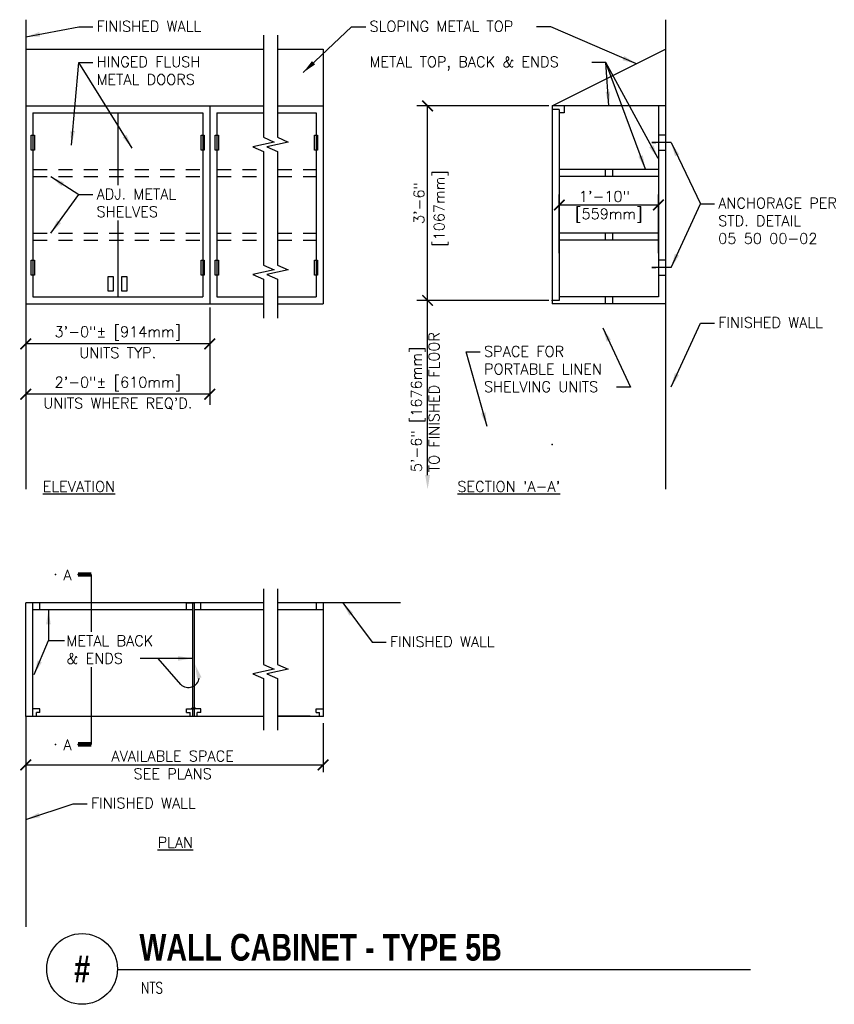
# Model space of a CAD drawing. Header units: inches. Extents: x 0.45 to 7.64, y 0.19 to 8.89.
import ezdxf
from ezdxf.enums import TextEntityAlignment as Align

# ---------------------------------------------------------------- set-up
doc = ezdxf.new("R2010")
doc.units = ezdxf.units.IN
doc.header["$MEASUREMENT"] = 0
doc.header["$PDSIZE"] = -1
doc.linetypes.add('HIDDEN2', pattern=[0.1875, 0.125, -0.0625])
doc.layers.get('Defpoints').update_dxf_attribs({"color": 2})
for name, color, linetype in [('A-DETL-DIMS', 2, 'Continuous'), ('A-DETL-MEDM', 4, 'Continuous'), ('A-DETL-TEXT', 2, 'Continuous')]:
    doc.layers.add(name, color=color, linetype=linetype)
doc.styles.add('BOLD', font='bold.shx', dxfattribs={"width": 0.9})
doc.styles.add('Romans', font='romans.shx')
doc.dimstyles.new('VA-Dims', dxfattribs={"dimtxt": 0.09375, "dimasz": 0.09375, "dimexe": 0.09375, "dimexo": 0.03125, "dimgap": 0.02, "dimtad": 1, "dimdec": 5, "dimzin": 0, "dimdsep": 46, "dimlunit": 4, "dimtxsty": 'Romans', "dimblk": 'ARCHTICK', "dimcen": 0.09375, "dimclrd": 256, "dimclre": 256, "dimclrt": 256, "dimadec": 0, "dimazin": 0, "dimtfac": 1, "dimtdec": 5, "dimtofl": 0, "dimtmove": 0, "dimatfit": 3, "dimfxl": 1, "dimfrac": 2, "dimtolj": 1, "dimtzin": 0, "dimlwd": -1, "dimlwe": -1, "dimarcsym": 0})
doc.dimstyles.new('VA-Lead', dxfattribs={"dimtxt": 0.09375, "dimasz": 0.125, "dimexe": 0.125, "dimexo": 0.03125, "dimgap": 0.02, "dimtad": 1, "dimdec": 5, "dimzin": 0, "dimdsep": 46, "dimlunit": 4, "dimtxsty": 'Romans', "dimcen": 0.125, "dimclrd": 256, "dimclre": 256, "dimclrt": 256, "dimadec": 0, "dimazin": 0, "dimtfac": 1, "dimtdec": 5, "dimtofl": 0, "dimtmove": 0, "dimatfit": 3, "dimfxl": 1, "dimfrac": 2, "dimtolj": 1, "dimtzin": 0, "dimlwd": -1, "dimlwe": -1, "dimarcsym": 0})

# ---------------------------------------------------------------- blocks, each defined once
blk = doc.blocks.new('_ArchTick')
at = {"color": 0, "linetype": 'ByBlock', "const_width": 0.15}
blk.add_lwpolyline([(-0.5, -0.5), (0.5, 0.5)], dxfattribs=at)
blk = doc.blocks.new('*D3')
at = {"layer": 'A-DETL-DIMS'}
for p, q in [((5.1209, 8.1247), (3.9578, 8.1247)), ((4.0515, 6.4059), (4.0515, 8.1247)), ((5.1209, 6.4059), (3.9578, 6.4059))]:
    blk.add_line(p, q, dxfattribs=at)
at = {"layer": 'Defpoints', "color": 0}
for p in [(4.0515, 8.1247), (5.1522, 8.1247), (5.1522, 6.4059)]:
    blk.add_point(p, dxfattribs=at)
at = {"layer": 'A-DETL-DIMS', "xscale": 0.09375, "yscale": 0.09375, "zscale": 0.09375}
for p, rotation in [((4.0515, 8.1247), 90), ((4.0515, 6.4059), 270)]:
    blk.add_blockref('_ArchTick', p, dxfattribs=dict(at, rotation=rotation))
at = {"layer": 'A-DETL-DIMS', "insert": (3.9757, 7.2653), "char_height": 0.09375, "attachment_point": 5, "rotation": 90, "style": 'Romans'}
blk.add_mtext('\\A1;3\'-6"  ', dxfattribs=at)
blk = doc.blocks.new('*D4')
at = {"layer": 'A-DETL-DIMS'}
for p, q in [((5.2147, 6.823), (5.2147, 7.3428)), ((6.0897, 6.823), (6.0897, 7.3428)), ((5.2147, 7.2491), (6.0897, 7.2491))]:
    blk.add_line(p, q, dxfattribs=at)
at = {"layer": 'Defpoints', "color": 0}
for p in [(6.0897, 7.2491), (5.2147, 6.7918), (6.0897, 6.7918)]:
    blk.add_point(p, dxfattribs=at)
at = {"layer": 'A-DETL-DIMS', "xscale": 0.09375, "yscale": 0.09375, "zscale": 0.09375, "rotation": 180}
blk.add_blockref('_ArchTick', (5.2147, 7.2491), dxfattribs=at)
at = {"layer": 'A-DETL-DIMS', "xscale": 0.09375, "yscale": 0.09375, "zscale": 0.09375}
blk.add_blockref('_ArchTick', (6.0897, 7.2491), dxfattribs=at)
at = {"layer": 'A-DETL-DIMS', "insert": (5.6126, 7.3249), "char_height": 0.09375, "attachment_point": 5, "style": 'Romans'}
blk.add_mtext('\\A1;1\'-10"', dxfattribs=at)
blk = doc.blocks.new('*D5')
at = {"layer": 'A-DETL-DIMS'}
for p, q in [((0.5031, 6.3434), (0.5031, 5.9281)), ((2.1281, 6.3434), (2.1281, 5.9281)), ((2.1281, 6.0218), (0.5031, 6.0218))]:
    blk.add_line(p, q, dxfattribs=at)
at = {"layer": 'Defpoints', "color": 0}
for p in [(0.5031, 6.3747), (2.1281, 6.3747), (0.5031, 6.0218)]:
    blk.add_point(p, dxfattribs=at)
at = {"layer": 'A-DETL-DIMS', "xscale": 0.09375, "yscale": 0.09375, "zscale": 0.09375, "rotation": 180}
blk.add_blockref('_ArchTick', (0.5031, 6.0218), dxfattribs=at)
at = {"layer": 'A-DETL-DIMS', "xscale": 0.09375, "yscale": 0.09375, "zscale": 0.09375}
blk.add_blockref('_ArchTick', (2.1281, 6.0218), dxfattribs=at)
at = {"layer": 'A-DETL-DIMS', "insert": (1.3156, 6.1133), "char_height": 0.09375, "attachment_point": 5, "style": 'Romans'}
blk.add_mtext('\\A1;3\'-0"± [914mm] ', dxfattribs=at)
blk = doc.blocks.new('*D6')
at = {"layer": 'A-DETL-DIMS'}
for p, q in [((0.5031, 6.3434), (0.5031, 5.4826)), ((2.1281, 6.3434), (2.1281, 5.4826)), ((2.1281, 5.5763), (0.5031, 5.5763))]:
    blk.add_line(p, q, dxfattribs=at)
at = {"layer": 'Defpoints', "color": 0}
for p in [(0.5031, 6.3747), (2.1281, 6.3747), (0.5031, 5.5763)]:
    blk.add_point(p, dxfattribs=at)
at = {"layer": 'A-DETL-DIMS', "xscale": 0.09375, "yscale": 0.09375, "zscale": 0.09375, "rotation": 180}
blk.add_blockref('_ArchTick', (0.5031, 5.5763), dxfattribs=at)
at = {"layer": 'A-DETL-DIMS', "xscale": 0.09375, "yscale": 0.09375, "zscale": 0.09375}
blk.add_blockref('_ArchTick', (2.1281, 5.5763), dxfattribs=at)
at = {"layer": 'A-DETL-DIMS', "insert": (1.3156, 5.6677), "char_height": 0.09375, "attachment_point": 5, "style": 'Romans'}
blk.add_mtext('\\A1;2\'-0"± [610mm] ', dxfattribs=at)

msp = doc.modelspace()

# ---------------------------------------------------------------- linework, layer by layer
at = {"layer": 'A-DETL-DIMS', "linetype": 'ByBlock'}
msp.add_line((5.089677, 6.405925), (4.136494, 6.405925), dxfattribs=at)
at = {"layer": 'A-DETL-MEDM'}
for p, q in [((0.503107, 8.885846), (0.503107, 4.737505)), ((6.152177, 8.885846), (6.152177, 4.737505)), ((0.503107, 8.624675), (2.602781, 8.624675)), ((2.726757, 8.624675), (3.129029, 8.624675)), ((3.129029, 8.624675), (3.129029, 6.374675)), ((5.152177, 8.124675), (6.152177, 8.624675)), ((0.503107, 8.124675), (2.602781, 8.124675)), ((2.128107, 8.124675), (2.128107, 6.374675)), ((2.726757, 8.124675), (3.129029, 8.124675)), ((5.152177, 8.124675), (5.152177, 6.374675)), ((6.152177, 8.124675), (5.152177, 8.124675)), ((5.214677, 8.093425), (5.152177, 8.093425)), ((5.214677, 8.093425), (5.214677, 6.405925)), ((5.259073, 8.124675), (5.259073, 8.062175)), ((6.089677, 8.124675), (6.089677, 6.437175)), ((0.565607, 8.062175), (2.065607, 8.062175)), ((0.565607, 8.062175), (0.565607, 6.437175)), ((1.315607, 8.062175), (1.315607, 7.423838)), ((2.065607, 8.062175), (2.065607, 6.437175)), ((2.190607, 8.062175), (2.602781, 8.062175)), ((2.190607, 8.062175), (2.190607, 6.437175)), ((2.726757, 8.062175), (3.066529, 8.062175)), ((3.066529, 8.062175), (3.066529, 6.437175)), ((5.259073, 8.062175), (5.214677, 8.062175)), ((6.152177, 7.865914), (6.089677, 7.865914)), ((6.031436, 7.800289), (6.067174, 7.800289)), ((6.201792, 7.800289), (6.031436, 7.800289)), ((6.089677, 7.734664), (6.152177, 7.734664)), ((6.089677, 7.562175), (5.214677, 7.562175)), ((6.089677, 7.499675), (5.214677, 7.499675)), ((5.620927, 7.562175), (5.620927, 7.499675)), ((5.683427, 7.562175), (5.683427, 7.499675)), ((1.315607, 7.111338), (1.315607, 6.437175)), ((6.089677, 6.999675), (5.214677, 6.999675)), ((5.620927, 6.999675), (5.620927, 6.937175)), ((5.683427, 6.999675), (5.683427, 6.937175)), ((6.089677, 6.937175), (5.214677, 6.937175)), ((6.152177, 6.761024), (6.089677, 6.761024)), ((6.201792, 6.695399), (6.031436, 6.695399)), ((6.031436, 6.695399), (6.067174, 6.695399)), ((6.089677, 6.629774), (6.152177, 6.629774)), ((0.565607, 6.437175), (2.065607, 6.437175)), ((2.190607, 6.437175), (2.602781, 6.437175)), ((2.726757, 6.437175), (3.066529, 6.437175)), ((6.089677, 6.437175), (5.214677, 6.437175)), ((5.620927, 6.437175), (5.620927, 6.374675)), ((5.683427, 6.437175), (5.683427, 6.374675)), ((0.503107, 6.374675), (2.602781, 6.374675)), ((2.726757, 6.374675), (3.129029, 6.374675)), ((5.214677, 6.405925), (5.152177, 6.405925)), ((6.152177, 6.374675), (5.152177, 6.374675)), ((2.602781, 3.733908), (0.503107, 3.733908)), ((0.503107, 2.733908), (0.503107, 3.733908)), ((0.565607, 2.733908), (0.565607, 3.733908)), ((1.978328, 3.671408), (0.565607, 3.671408)), ((0.628107, 3.671408), (0.628107, 3.733908)), ((1.923641, 3.733908), (1.986141, 3.733908)), ((1.923641, 3.671408), (1.923641, 3.733908)), ((1.978328, 2.733908), (1.978328, 3.733908)), ((2.048641, 3.733908), (1.986141, 3.733908)), ((1.993953, 2.733908), (1.993953, 3.733908)), ((2.602781, 3.671408), (1.993953, 3.671408)), ((2.048641, 3.671408), (2.048641, 3.733908)), ((3.810788, 3.733908), (2.726757, 3.733908)), ((3.129029, 3.671408), (2.726757, 3.671408)), ((3.066529, 3.733908), (3.066529, 3.671408)), ((3.129029, 3.733908), (3.129029, 2.733908)), ((0.628107, 2.796408), (0.565607, 2.796408)), ((0.628107, 2.765158), (0.628107, 2.796408)), ((1.923641, 2.765158), (1.923641, 2.796408)), ((1.923641, 2.796408), (1.986141, 2.796408)), ((2.001766, 2.80422), (1.970516, 2.80422)), ((1.970516, 2.796408), (1.970516, 2.80422)), ((2.048641, 2.796408), (1.986141, 2.796408)), ((2.001766, 2.796408), (2.001766, 2.80422)), ((2.048641, 2.765158), (2.048641, 2.796408)), ((3.066529, 2.796408), (3.129029, 2.796408)), ((3.066529, 2.765158), (3.066529, 2.796408)), ((0.503107, 2.733908), (2.602781, 2.733908)), ((0.503107, 2.733908), (0.503107, 0.871222)), ((0.596857, 2.733908), (0.596857, 2.765158)), ((0.628107, 2.765158), (0.596857, 2.765158)), ((1.923641, 2.765158), (1.954891, 2.765158)), ((1.954891, 2.733908), (1.954891, 2.765158)), ((2.048641, 2.765158), (2.017391, 2.765158)), ((2.017391, 2.733908), (2.017391, 2.765158)), ((3.014278, 2.733908), (2.726757, 2.733908)), ((2.726757, 2.733908), (3.129029, 2.733908)), ((3.066529, 2.765158), (3.097779, 2.765158)), ((3.097779, 2.733908), (3.097779, 2.765158))]:
    msp.add_line(p, q, dxfattribs=at)
at = {"layer": 'A-DETL-MEDM', "linetype": 'HIDDEN2'}
for p, q in [((0.565607, 7.562175), (2.065607, 7.562175)), ((0.565607, 7.499675), (2.065607, 7.499675)), ((2.190607, 7.562175), (2.602781, 7.562175)), ((2.190607, 7.499675), (2.602781, 7.499675)), ((2.726757, 7.562175), (3.066529, 7.562175)), ((2.726757, 7.499675), (3.066529, 7.499675)), ((0.565607, 6.999675), (2.065607, 6.999675)), ((2.190607, 6.999675), (2.602781, 6.999675)), ((2.726757, 6.999675), (3.066529, 6.999675)), ((0.565607, 6.937175), (2.065607, 6.937175)), ((2.190607, 6.937175), (2.602781, 6.937175)), ((2.726757, 6.937175), (3.066529, 6.937175))]:
    msp.add_line(p, q, dxfattribs=at)
at = {"layer": 'A-DETL-MEDM'}
for points in [[(0.57944, 7.865914), (0.57944, 7.734664), (0.551773, 7.734664), (0.551773, 7.865914), (0.57944, 7.865914)], [(2.07944, 7.865914), (2.07944, 7.734664), (2.051773, 7.734664), (2.051773, 7.865914), (2.07944, 7.865914)], [(2.20444, 7.865914), (2.20444, 7.734664), (2.176773, 7.734664), (2.176773, 7.865914), (2.20444, 7.865914)], [(3.080363, 7.865914), (3.080363, 7.734664), (3.052695, 7.734664), (3.052695, 7.865914), (3.080363, 7.865914)], [(0.57944, 6.760114), (0.57944, 6.628864), (0.551773, 6.628864), (0.551773, 6.760114), (0.57944, 6.760114)], [(2.07944, 6.760114), (2.07944, 6.628864), (2.051773, 6.628864), (2.051773, 6.760114), (2.07944, 6.760114)], [(2.20444, 6.760114), (2.20444, 6.628864), (2.176773, 6.628864), (2.176773, 6.760114), (2.20444, 6.760114)], [(3.080363, 6.760114), (3.080363, 6.628864), (3.052695, 6.628864), (3.052695, 6.760114), (3.080363, 6.760114)], [(1.274464, 6.618333), (1.274464, 6.487083), (1.230714, 6.487083), (1.230714, 6.618333), (1.274464, 6.618333)], [(1.395083, 6.618333), (1.395083, 6.487083), (1.351333, 6.487083), (1.351333, 6.618333), (1.395083, 6.618333)]]:
    msp.add_lwpolyline(points, dxfattribs=at)
at = {"layer": 'A-DETL-MEDM', "linetype": 'ByBlock'}
for p in [(5.152177, 6.405925), (5.152177, 5.132471), (0.503107, 2.733908), (3.129029, 2.733908)]:
    msp.add_point(p, dxfattribs=at)
at = {"layer": 'A-DETL-TEXT'}
for p, q in [((1.082296, 3.477512), (1.082296, 3.983908)), ((1.871541, 3.013004), (1.673449, 3.243156)), ((1.082296, 2.483908), (1.082296, 3.165012)), ((0.503107, 2.671408), (0.503107, 2.239471)), ((3.129029, 2.671408), (3.129029, 2.239471)), ((0.503107, 2.301971), (2.602781, 2.301971)), ((2.602781, 2.301971), (3.129029, 2.301971)), ((1.3125, 0.495079), (6.904351, 0.495079))]:
    msp.add_line(p, q, dxfattribs=at)
for points in [[(2.601757, 8.749675), (2.601757, 7.84674), (2.695458, 7.804745), (2.508057, 7.762751), (2.601757, 7.720756), (2.601757, 6.718418), (2.695458, 6.676423), (2.508057, 6.634428), (2.601757, 6.592434), (2.601757, 6.249675)], [(2.726757, 8.749675), (2.726757, 7.84674), (2.820458, 7.804745), (2.633057, 7.762751), (2.726757, 7.720756), (2.726757, 6.718418), (2.820458, 6.676423), (2.633057, 6.634428), (2.726757, 6.592434), (2.726757, 6.249675)], [(2.601757, 3.858908), (2.601757, 3.190621), (2.695458, 3.148626), (2.508057, 3.106631), (2.601757, 3.064636), (2.601757, 2.608908)], [(2.726757, 3.858908), (2.726757, 3.190621), (2.820458, 3.148626), (2.633057, 3.106631), (2.726757, 3.064636), (2.726757, 2.608908)]]:
    msp.add_lwpolyline(points, dxfattribs=at)
at = {"layer": 'A-DETL-TEXT', "extrusion": (0, 0, -1)}
msp.add_lwpolyline([(-4.051536, 4.862505), (-4.051536, 6.428703)], dxfattribs=at)
at = {"layer": 'A-DETL-TEXT', "const_width": 0.03937}
for points in [[(1.082296, 3.983908), (0.964186, 3.983908)], [(1.082296, 2.483908), (0.964186, 2.483908)]]:
    msp.add_lwpolyline(points, dxfattribs=at)
at = {"layer": 'A-DETL-TEXT'}
msp.add_circle((1, 0.5), 0.3125, dxfattribs=at)
msp.add_arc((1.938627, 3.084575), 0.098097, 226.8529719, 351.3952708, dxfattribs=at)
for p in [(0.765447, 3.983908), (0.765447, 3.983908), (0.964186, 3.983908), (0.964186, 3.983908), (0.765447, 2.483908), (0.765447, 2.483908), (0.964186, 2.483908), (0.964186, 2.483908)]:
    msp.add_point(p, dxfattribs=at)
at = {"layer": 'A-DETL-TEXT', "extrusion": (0, 0, -1)}
msp.add_solid([(-4.030703, 4.862505), (-4.051536, 4.737505), (-4.072369, 4.862505)], dxfattribs=at)
at = {"layer": 'A-DETL-TEXT'}
msp.add_solid([(2.055466, 3.076235), (1.997596, 3.188975), (2.015773, 3.063561)], dxfattribs=at)

# ---------------------------------------------------------------- block references
at = {"layer": 'A-DETL-DIMS', "xscale": 0.09375, "yscale": 0.09375, "zscale": 0.09375}
msp.add_blockref('_ArchTick', (0.503107, 2.301971), dxfattribs=at)
at = {"layer": 'A-DETL-DIMS', "xscale": 0.09375, "yscale": 0.09375, "zscale": 0.09375, "rotation": 180}
msp.add_blockref('_ArchTick', (3.129029, 2.301971), dxfattribs=at)

# ---------------------------------------------------------------- texts
at = {"layer": 'A-DETL-DIMS', "linetype": 'ByBlock', "insert": (3.905795, 4.888231), "char_height": 0.09375, "width": 1.41920472, "attachment_point": 1, "rotation": 90, "style": 'Romans'}
msp.add_mtext('5\'-6" [1676mm] TO FINISHED FLOOR', dxfattribs=at)
at = {"layer": 'A-DETL-TEXT', "style": 'Romans'}
for s, p in [('%%uELEVATION', (0.652807, 4.714728)), ("%%USECTION 'A-A'", (4.3145, 4.714728)), ('%%uPLAN', (1.667239, 1.570969))]:
    msp.add_text(s, height=0.09375, dxfattribs=at).set_placement(p)
at = {"layer": 'A-DETL-TEXT', "width": 0.8}
for s, height, style, p in [('WALL CABINET - TYPE 5B', 0.23622047, 'BOLD', (1.506166, 0.573171)), ('NTS', 0.0984252, 'Romans', (1.520072, 0.283361))]:
    msp.add_text(s, height=height, dxfattribs=dict(at, style=style)).set_placement(p)
at = {"layer": 'A-DETL-TEXT', "style": 'BOLD', "width": 0.8}
msp.add_text('#', height=0.23622, dxfattribs=at).set_placement((1, 0.5), align=Align.MIDDLE)
at = {"layer": 'A-DETL-TEXT', "char_height": 0.09375, "style": 'Romans'}
for s, insert, width, attachment_point in [('FINISHED WALL', (1.128107, 8.874675), 1.19105368, 1), ('SLOPING METAL TOP', (3.538731, 8.874675), 1.68445155, 1), ('HINGED FLUSH METAL DOORS', (1.128107, 8.560544), 1.00446429, 1), ('METAL TOP, BACK & ENDS', (3.538731, 8.560544), 1.9607, 1), ('ADJ. METAL SHELVES', (1.128107, 7.392588), 0.79888883, 1), ('ANCHORAGE PER STD. DETAIL\\P05 50 00-02', (6.61848, 7.312112), 1.33269139, 1), ('[559mm]', (5.652177, 7.217825), 0.78842694, 2), ('FINISHED WALL', (6.61848, 6.257769), 1.0599, 1), ('SPACE FOR PORTABLE LINEN SHELVING UNITS', (4.549876, 6.002536), 1.441, 1), ('UNITS TYP.', (1.315607, 5.990586), 0.9601, 2), ("UNITS WHERE REQ'D.", (1.315607, 5.545053), 1.50064522, 2), ('A', (0.834112, 4.026961), 0.25, 1), ('METAL BACK & ENDS', (0.86222, 3.446262), 0.84821429, 1), ('FINISHED WALL', (3.718887, 3.437924), 1.02678571, 1), ('A', (0.834112, 2.526961), 0.25, 1), ('FINISHED WALL', (1.078803, 2.01219), 1.02678571, 1)]:
    msp.add_mtext(s, dxfattribs=dict(at, insert=insert, width=width, attachment_point=attachment_point))
at = {"layer": 'A-DETL-TEXT', "insert": (4.106906, 7.217309), "char_height": 0.09375, "width": 1.8999, "attachment_point": 2, "rotation": 90, "style": 'Romans'}
msp.add_mtext('[1067mm]', dxfattribs=at)
at = {"layer": 'A-DETL-TEXT', "insert": (1.800104, 2.302189), "char_height": 0.09375, "attachment_point": 5, "style": 'Romans'}
msp.add_mtext('AVAILABLE SPACE \\PSEE PLANS', dxfattribs=at)

# ---------------------------------------------------------------- dimensions: what is measured, and where the dimension line sits
at = {"layer": 'A-DETL-DIMS'}
dim = msp.add_linear_dim(base=(4.051536, 8.124675), p1=(5.152177, 6.405925), p2=(5.152177, 8.124675), angle=90, text='3\'-6"  ', dimstyle='VA-Dims', override={"dimpost": '\\X'}, dxfattribs=at)
dim.commit()
dim.dimension.update_dxf_attribs({"geometry": '*D3', "text_midpoint": (4.051536, 7.2653), "dimtype": 160})
dim = msp.add_linear_dim(base=(6.089677, 7.249075), p1=(5.214677, 6.791793), p2=(6.089677, 6.791793), text='1\'-10"', dimstyle='VA-Dims', override={"dimpost": '\\X'}, dxfattribs=at)
dim.commit()
dim.dimension.update_dxf_attribs({"geometry": '*D4', "text_midpoint": (5.612623, 7.249075), "dimtype": 160})
for base, text, picture, middle in [((0.503107, 6.021836), '3\'-0"± [914mm] ', '*D5', (1.315607, 6.113265)), ((0.503107, 5.576303), '2\'-0"± [610mm] ', '*D6', (1.315607, 5.667731))]:
    dim = msp.add_linear_dim(base=base, p1=(2.128107, 6.374675), p2=(0.503107, 6.374675), text=text, dimstyle='VA-Dims', override={"dimpost": '\\X'}, dxfattribs=at)
    dim.commit()
    dim.dimension.update_dxf_attribs({"geometry": picture, "text_midpoint": middle})

# ---------------------------------------------------------------- leaders
at = {"layer": 'A-DETL-TEXT'}
for points, override in [([(0.503107, 8.733573), (0.970178, 8.822411), (1.095178, 8.822411)], {"dimgap": 0.02, "dimtad": 0}), ([(2.953181, 8.419443), (3.380803, 8.822411), (3.505803, 8.822411)], {"dimgap": 0.02, "dimtad": 0}), ([(5.895742, 8.496457), (5.138665, 8.822411), (5.013665, 8.822411)], {"dimgap": 0.02, "dimtad": 0}), ([(0.905579, 7.778737), (0.970178, 8.508281), (1.095178, 8.508281)], {"dimgap": 0.02, "dimtad": 0}), ([(1.441943, 7.751959), (0.970178, 8.508281), (1.095178, 8.508281)], {"dimgap": 0.02, "dimtad": 0}), ([(5.652177, 8.124675), (5.62636, 8.508281), (5.50136, 8.508281)], {"dimgap": 0.02, "dimtad": 0}), ([(5.975668, 7.565421), (5.62636, 8.508281), (5.50136, 8.508281)], {"dimgap": 0.02, "dimtad": 0}), ([(6.086829, 7.658593), (5.62636, 8.508281), (5.50136, 8.508281)], {"dimgap": 0.02, "dimtad": 0}), ([(6.201792, 7.800289), (6.460552, 7.259848), (6.585552, 7.259848)], {"dimgap": 0.02, "dimtad": 0}), ([(0.723449, 7.499675), (0.970178, 7.340324), (1.095178, 7.340324)], {"dimgap": 0.02, "dimtad": 0}), ([(0.723449, 6.999675), (0.970178, 7.340324), (1.095178, 7.340324)], {"dimgap": 0.02, "dimtad": 0}), ([(6.201792, 6.695399), (6.460552, 7.259848), (6.585552, 7.259848)], {"dimgap": 0.02, "dimtad": 0}), ([(6.201792, 5.641057), (6.460552, 6.205506), (6.585552, 6.205506)], {"dimgap": 0.02, "dimtad": 0}), ([(5.598646, 6.163939), (5.844122, 5.638872), (5.719122, 5.638872)], {"dimgap": 0.02, "dimtad": 0}), ([(4.57678, 5.290731), (4.391947, 5.950272), (4.516947, 5.950272)], {"dimgap": 0.02, "dimtad": 0}), ([(0.702842, 3.669342), (0.702842, 3.402538), (0.844872, 3.402538)], {"dimtad": 0}), ([(3.302199, 3.733908), (3.560958, 3.385661), (3.685958, 3.385661)], {"dimgap": 0.02, "dimtad": 0}), ([(0.577522, 3.102383), (0.702842, 3.402538)], {"dimtad": 0}), ([(1.972756, 3.243108), (1.513247, 3.243108)], {"dimtad": 0}), ([(0.503107, 1.819191), (0.920874, 1.959927), (1.045874, 1.959927)], {"dimgap": 0.02, "dimtad": 0})]:
    msp.add_leader(points, dimstyle='VA-Lead', override=override, dxfattribs=at)

doc.saveas('drawing.dxf')
